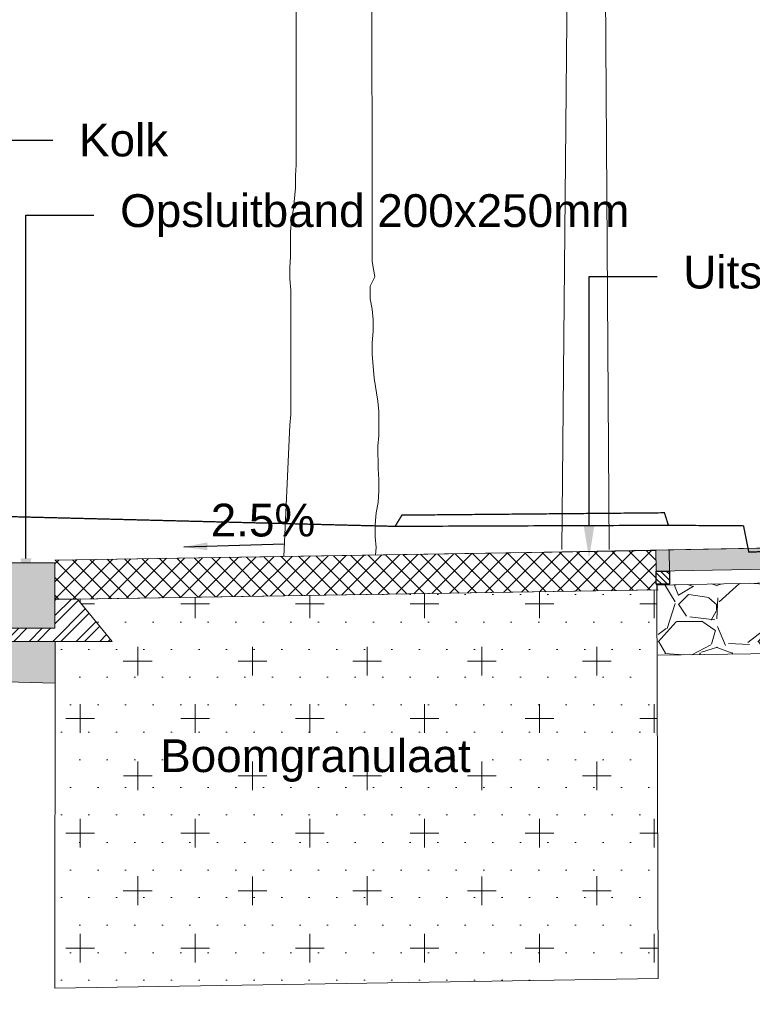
# Model space of a CAD drawing. Header units: metres. Extents: x -1 to 197910, y -70 to 354116.
# Tile 22 of 65: x 104.63 to 107.42, y 9.78 to 13.53. Entities that reach past the tile are written whole.
import ezdxf
from ezdxf import colors
from ezdxf.entities.mleader import LeaderData, LeaderLine
from ezdxf.math import Vec2, Vec3

# ---------------------------------------------------------------- set-up
doc = ezdxf.new("R2010")
doc.units = ezdxf.units.M
doc.set_wipeout_variables(frame=1)
doc.header["$PDMODE"] = 1
doc.linetypes.add('ACAD_ISO02W100', pattern=[15, 12, -3])
doc.layers.add('N-WE-AL-DETAIL-G', color=7, linetype='Continuous', lineweight=9)
doc.layers.add('X-XX-AL-AANKLEDING-T25', color=7, linetype='Continuous', lineweight=25)
doc.layers.add('X-XX-AL-DETAIL-G', color=7, linetype='Continuous')
doc.styles.add('NLCS_ISO', font='arial.ttf')
doc.styles.add('ROMANS', font='romans.shx', dxfattribs={"width": 0.9})
doc.styles.get("Standard").update_dxf_attribs({"font": 'arial.ttf'})
doc.dimstyles.new('1_50', dxfattribs={"dimscale": 0.05, "dimtxt": 1.8, "dimasz": 1.8, "dimexe": 1.8, "dimexo": 0.625, "dimgap": 0.9, "dimtad": 1, "dimlfac": -1, "dimzin": 0, "dimdsep": 46, "dimtxsty": 'ROMANS', "dimcen": 0.9, "dimse1": 1, "dimse2": 1, "dimadec": 0, "dimazin": 0, "dimtfac": 1, "dimtix": 1, "dimtofl": 0, "dimtmove": 2, "dimatfit": 3, "dimfxl": 1, "dimtolj": 1, "dimtzin": 0, "dimarcsym": 0})
doc.dimstyles.new('NLCS_1-50', dxfattribs={"dimscale": 0.05, "dimtxt": 2.5, "dimasz": 2.5, "dimexe": 1.25, "dimexo": 0.625, "dimtad": 1, "dimtxsty": 'Standard', "dimblk": 'OBLIQUE', "dimcen": 0, "dimse1": 1, "dimse2": 1, "dimadec": 0, "dimazin": 0, "dimtfac": 1, "dimtmove": 0, "dimatfit": 3, "dimfxl": 1, "dimarcsym": 0})

# ---------------------------------------------------------------- blocks, each defined once
blk = doc.blocks.new('Boom_zijaanzicht')
at = {"color": 0, "ltscale": 0.05, "flags": 128}
for points in [[(-0.3496592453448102, 0.005623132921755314), (-0.3522413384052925, 0.03431743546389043), (-0.3485603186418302, 0.07440167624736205), (-0.3485169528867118, 0.1217779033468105), (-0.3521212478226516, 0.1655131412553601), (-0.3593732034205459, 0.2056073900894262), (-0.3629774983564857, 0.2493426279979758), (-0.3629374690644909, 0.2930745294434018), (-0.3592564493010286, 0.3331587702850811), (-0.3591763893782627, 0.4206225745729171), (-0.362784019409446, 0.4607134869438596), (-0.3627006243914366, 0.5518216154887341), (-0.3590196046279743, 0.5919058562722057), (-0.3443622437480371, 0.6793563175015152), (-0.3406778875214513, 0.7230848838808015), (-0.336990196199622, 0.7704577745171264), (-0.3369501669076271, 0.8141896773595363), (-0.340554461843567, 0.8579249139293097), (-0.3405144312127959, 0.9016568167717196), (-0.3368334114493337, 0.9417410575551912), (-0.3295080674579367, 0.9818219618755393), (-0.3294647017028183, 1.029198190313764), (-0.3476529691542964, 1.065658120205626), (-0.3366666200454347, 1.123957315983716), (-0.3359961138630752, 2.389876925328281)], [(-0.04768443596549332, 2.120060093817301), (-0.04777116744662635, 1.491897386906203), (-0.04416353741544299, 1.45180647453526), (-0.04420690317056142, 1.40443024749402), (-0.03699164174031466, 1.324248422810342), (-0.02974302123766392, 1.280509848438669), (-0.02613872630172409, 1.236774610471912), (-0.02622545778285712, 1.14202215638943), (-0.02261782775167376, 1.101931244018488), (-0.02265785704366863, 1.058199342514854), (-0.02634221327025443, 1.014470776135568), (-0.02677587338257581, 0.5407085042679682), (-0.02316824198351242, 0.5006175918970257), (0, 0)]]:
    blk.add_lwpolyline(points, dxfattribs=at)
blk = doc.blocks.new('_Oblique')
at = {"color": 0, "linetype": 'ByBlock', "lineweight": -2}
blk.add_line((-0.5, -0.5), (0.5, 0.5), dxfattribs=at)
blk = doc.blocks.new('*D75')
at = {"layer": 'Defpoints', "color": 0, "transparency": 16777216}
for p in [(107.0623663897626, 11.50831054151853), (104.561537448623, 11.40359397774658), (107.0623663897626, 7.557925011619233)]:
    blk.add_point(p, dxfattribs=at)
at = {"layer": 'N-WE-AL-DETAIL-G', "color": 0, "lineweight": -2, "transparency": 16777216}
blk.add_line((104.561537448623, 7.557925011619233), (107.0623663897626, 7.557925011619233), dxfattribs=at)
at = {"layer": 'N-WE-AL-DETAIL-G', "color": 0, "lineweight": -2, "transparency": 16777216, "xscale": 0.125, "yscale": 0.125, "zscale": 0.125, "rotation": 180}
blk.add_blockref('_Oblique', (104.561537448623, 7.557925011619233), dxfattribs=at)
at = {"layer": 'N-WE-AL-DETAIL-G', "color": 0, "lineweight": -2, "transparency": 16777216, "xscale": 0.125, "yscale": 0.125, "zscale": 0.125}
blk.add_blockref('_Oblique', (107.0623663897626, 7.557925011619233), dxfattribs=at)
at = {"layer": 'N-WE-AL-DETAIL-G', "color": 0, "transparency": 16777216, "insert": (105.8119519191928, 7.653806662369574), "char_height": 0.125, "attachment_point": 5}
blk.add_mtext('Parkeerstrook / boom', dxfattribs=at)
blk = doc.blocks.new('*D121')
at = {"layer": 'Defpoints', "color": 0, "transparency": 16777216}
for p in [(109.0609700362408, 11.54554465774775), (107.0623663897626, 11.50831054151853), (109.0609700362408, 7.557925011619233)]:
    blk.add_point(p, dxfattribs=at)
at = {"layer": 'N-WE-AL-DETAIL-G', "color": 0, "lineweight": -2, "transparency": 16777216}
blk.add_line((107.0623663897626, 7.557925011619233), (109.0609700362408, 7.557925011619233), dxfattribs=at)
at = {"layer": 'N-WE-AL-DETAIL-G', "color": 0, "lineweight": -2, "transparency": 16777216, "xscale": 0.125, "yscale": 0.125, "zscale": 0.125, "rotation": 180}
blk.add_blockref('_Oblique', (107.0623663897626, 7.557925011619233), dxfattribs=at)
at = {"layer": 'N-WE-AL-DETAIL-G', "color": 0, "lineweight": -2, "transparency": 16777216, "xscale": 0.125, "yscale": 0.125, "zscale": 0.125}
blk.add_blockref('_Oblique', (109.0609700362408, 7.557925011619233), dxfattribs=at)
at = {"layer": 'N-WE-AL-DETAIL-G', "color": 0, "transparency": 16777216, "insert": (108.0616682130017, 7.669026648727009), "char_height": 0.125, "attachment_point": 5}
blk.add_mtext('Fietspad', dxfattribs=at)
blk = doc.blocks.new('*D80')
at = {"layer": 'Defpoints', "color": 0, "transparency": 16777216}
for p in [(104.7615374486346, 11.47026064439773), (104.5615374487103, 11.39814325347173), (104.7615374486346, 8.057925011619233)]:
    blk.add_point(p, dxfattribs=at)
at = {"layer": 'N-WE-AL-DETAIL-G', "color": 0, "lineweight": -2, "transparency": 16777216}
for p, q in [((104.5615374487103, 8.057925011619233), (104.7615374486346, 8.057925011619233)), ((104.7615374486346, 8.057925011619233), (105.2733041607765, 8.057925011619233))]:
    blk.add_line(p, q, dxfattribs=at)
at = {"layer": 'N-WE-AL-DETAIL-G', "color": 0, "lineweight": -2, "transparency": 16777216, "xscale": 0.125, "yscale": 0.125, "zscale": 0.125, "rotation": 180}
blk.add_blockref('_Oblique', (104.5615374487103, 8.057925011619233), dxfattribs=at)
at = {"layer": 'N-WE-AL-DETAIL-G', "color": 0, "lineweight": -2, "transparency": 16777216, "xscale": 0.125, "yscale": 0.125, "zscale": 0.125}
blk.add_blockref('_Oblique', (104.7615374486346, 8.057925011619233), dxfattribs=at)
at = {"layer": 'N-WE-AL-DETAIL-G', "color": 0, "transparency": 16777216, "insert": (105.0799208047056, 8.164294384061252), "char_height": 0.125, "attachment_point": 5}
blk.add_mtext('0,20', dxfattribs=at)
blk = doc.blocks.new('*D81')
at = {"layer": 'Defpoints', "color": 0, "transparency": 16777216}
for p in [(107.0623663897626, 11.50831054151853), (104.7615374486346, 11.47026064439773), (107.0623663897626, 8.057925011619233)]:
    blk.add_point(p, dxfattribs=at)
at = {"layer": 'N-WE-AL-DETAIL-G', "color": 0, "lineweight": -2, "transparency": 16777216}
blk.add_line((104.7615374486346, 8.057925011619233), (107.0623663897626, 8.057925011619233), dxfattribs=at)
at = {"layer": 'N-WE-AL-DETAIL-G', "color": 0, "lineweight": -2, "transparency": 16777216, "xscale": 0.125, "yscale": 0.125, "zscale": 0.125, "rotation": 180}
blk.add_blockref('_Oblique', (104.7615374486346, 8.057925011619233), dxfattribs=at)
at = {"layer": 'N-WE-AL-DETAIL-G', "color": 0, "lineweight": -2, "transparency": 16777216, "xscale": 0.125, "yscale": 0.125, "zscale": 0.125}
blk.add_blockref('_Oblique', (107.0623663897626, 8.057925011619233), dxfattribs=at)
at = {"layer": 'N-WE-AL-DETAIL-G', "color": 0, "transparency": 16777216, "insert": (105.9119519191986, 8.164294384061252), "char_height": 0.125, "attachment_point": 5}
blk.add_mtext('2,30', dxfattribs=at)
blk = doc.blocks.new('*D82')
at = {"layer": 'Defpoints', "color": 0, "transparency": 16777216}
for p in [(109.0609700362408, 11.54554465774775), (107.0623663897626, 11.50831054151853), (109.0609700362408, 8.057925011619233)]:
    blk.add_point(p, dxfattribs=at)
at = {"layer": 'N-WE-AL-DETAIL-G', "color": 0, "lineweight": -2, "transparency": 16777216}
blk.add_line((107.0623663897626, 8.057925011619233), (109.0609700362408, 8.057925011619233), dxfattribs=at)
at = {"layer": 'N-WE-AL-DETAIL-G', "color": 0, "lineweight": -2, "transparency": 16777216, "xscale": 0.125, "yscale": 0.125, "zscale": 0.125, "rotation": 180}
blk.add_blockref('_Oblique', (107.0623663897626, 8.057925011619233), dxfattribs=at)
at = {"layer": 'N-WE-AL-DETAIL-G', "color": 0, "lineweight": -2, "transparency": 16777216, "xscale": 0.125, "yscale": 0.125, "zscale": 0.125}
blk.add_blockref('_Oblique', (109.0609700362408, 8.057925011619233), dxfattribs=at)
at = {"layer": 'N-WE-AL-DETAIL-G', "color": 0, "transparency": 16777216, "insert": (108.0616682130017, 8.164294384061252), "char_height": 0.125, "attachment_point": 5}
blk.add_mtext('2,00', dxfattribs=at)
blk = doc.blocks.new('Opsluitband_20x25')
at = {"layer": 'N-WE-AL-DETAIL-G'}
h = blk.add_hatch(color=252, dxfattribs=at)
h.dxf.hatch_style = 1
h.paths.add_polyline_path([(0.2000000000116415, -0.25), (0.2000000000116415, 0), (0, 0), (0, -0.25)])
at = {"layer": 'N-WE-AL-DETAIL-G', "linetype": 'Continuous'}
h = blk.add_hatch(dxfattribs=at)
h.set_pattern_fill('STEEL', color=252, scale=0.02, angle=90, style=0)
h.set_pattern_definition([(135, (-16.71000581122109, -10.69827768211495), (-0.04490128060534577, -0.04490128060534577), []), (135, (-16.74175581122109, -10.69827768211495), (-0.04490128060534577, -0.04490128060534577), [])])
h.paths.add_polyline_path([(-0.1475204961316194, -0.3000000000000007), (-0.218317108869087, -0.3000000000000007), (-0.08669083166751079, -0.1385821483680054), (0.0002026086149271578, -0.1385203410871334), (0, -0.25), (0.2000000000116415, -0.25), (0.2000000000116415, -0.1385821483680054), (0.2866908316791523, -0.1385821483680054), (0.4183171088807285, -0.3000000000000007)])
blk.add_lwpolyline([(0.0002026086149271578, -0.1385203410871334), (-0.08669083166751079, -0.1385821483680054), (-0.218317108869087, -0.3000000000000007)])
for points in [[(0.2000000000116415, -0.25), (0.2000000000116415, 0), (0, 0), (0, -0.25)], [(-0.1475204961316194, -0.3000000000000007), (-0.218317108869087, -0.3000000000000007), (-0.08669083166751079, -0.1385821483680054), (0.0002026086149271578, -0.1385203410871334), (0, -0.25), (0.2000000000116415, -0.25), (0.2000000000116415, -0.1385821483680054), (0.2866908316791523, -0.1385821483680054), (0.4183171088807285, -0.3000000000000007)]]:
    blk.add_lwpolyline(points, close=True, dxfattribs=at)
blk = doc.blocks.new('BSS_Beton')
blk.add_wipeout([(-0.02499999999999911, 0), (-0.02499999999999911, -0.05000000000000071), (0.025000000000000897, -0.05000000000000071), (0.025000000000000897, 0)])
at = {"layer": 'N-WE-AL-DETAIL-G', "linetype": 'Continuous'}
h = blk.add_hatch(dxfattribs=at)
h.set_pattern_fill('ANSI31', color=252, scale=0.005, angle=90, style=0)
h.set_pattern_definition([(135, (-13.97601570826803, -11.18742604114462), (-0.01122532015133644, -0.01122532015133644), [])])
h.paths.add_polyline_path([(0.02500000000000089, 0), (0.02500000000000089, -0.05000000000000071), (-0.02499999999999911, -0.05000000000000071), (-0.02499999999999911, 0)])
at = {"layer": 'X-XX-AL-DETAIL-G'}
blk.add_lwpolyline([(0.02500000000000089, 0), (0.02500000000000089, -0.05000000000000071), (-0.02499999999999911, -0.05000000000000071), (-0.02499999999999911, 0)], close=True, dxfattribs=at)

msp = doc.modelspace()

# ---------------------------------------------------------------- hatches: boundary and pattern name
at = {"layer": 'N-WE-AL-DETAIL-G'}
h = msp.add_hatch(color=12, dxfattribs=at)
h.dxf.hatch_style = 1
h.paths.add_polyline_path([(109.0609700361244, 11.54554466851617), (107.0523663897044, 11.50831054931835), (107.0540854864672, 11.42798407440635), (109.0609700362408, 11.46398291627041)])
h = msp.add_hatch(dxfattribs=at)
h.set_pattern_fill('ANSI37', color=252, scale=0.015)
h.set_pattern_definition([(45, (-198160.6294520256, -354748.4137758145), (-0.03367596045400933, 0.03367596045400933), []), (135, (-198160.6294520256, -354748.4137758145), (-0.03367596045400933, -0.03367596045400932), [])])
h.paths.add_polyline_path([(107.0524107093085, 11.50623966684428), (107.0562689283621, 11.35635727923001), (104.7631075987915, 11.32028530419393), (104.7615374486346, 11.47026064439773)])
at = {"layer": 'N-WE-AL-DETAIL-G', "linetype": 'Continuous'}
h = msp.add_hatch(dxfattribs=at)
h.set_pattern_fill('GRAVEL', color=252, scale=0.015, style=0)
h.set_pattern_definition([(228.0127875, (98.41131570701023, 11.443586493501), (-3.048000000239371, -3.428999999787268), [0.051258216, -5.07457254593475]), (184.969741, (98.37702570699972, 11.40548649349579), (4.571999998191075, 0.3810000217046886), [0.08796070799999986, -8.70810733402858]), (132.5104471, (98.28939570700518, 11.39786649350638), (3.810000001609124, -4.190999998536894), [0.062022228, -6.140208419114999]), (267.273689, (98.14080570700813, 11.30261649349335), (0.3810000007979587, 7.619999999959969), [0.08010067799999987, -7.929965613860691]), (292.83365418, (98.13699570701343, 11.22260649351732), (-1.905000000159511, 4.571999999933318), [0.07854505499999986, -7.775971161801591]), (357.2736889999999, (98.16747570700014, 11.15021649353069), (-7.619999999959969, 0.3810000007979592), [0.08010067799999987, -7.929965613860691]), (37.69424047, (98.24748570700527, 11.14640649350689), (-4.952999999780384, -3.810000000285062), [0.105929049, -10.48696729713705]), (72.25532837, (98.3313057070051, 11.21117649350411), (2.667000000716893, 8.381999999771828), [0.100007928, -9.90078849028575]), (121.42956562, (98.36178570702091, 11.30642649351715), (-3.048000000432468, 4.952999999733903), [0.08037195, -7.956831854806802]), (175.2363583, (98.319875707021, 11.37500649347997), (4.190999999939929, -0.3810000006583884), [0.09175699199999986, -4.496090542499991]), (222.3974378, (98.22843570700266, 11.38262649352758), (-4.571999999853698, -4.191000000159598), [0.118661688, -11.74751587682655]), (138.81407483, (98.51799570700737, 11.29880649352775), (-2.666999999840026, 2.286000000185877), [0.04050068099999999, -4.0095848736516]), (171.4692344, (98.48751570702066, 11.32547649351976), (4.953000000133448, -0.7619999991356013), [0.07705229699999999, -7.628195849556]), (225, (98.41131570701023, 11.33690649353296), (-5.329070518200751e-17, -0.3810000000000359), [0.053881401, -0.4849339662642]), (203.19859051, (98.38464570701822, 11.38262649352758), (1.905000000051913, 0.7619999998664), [0.02901619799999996, -2.872593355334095]), (291.80140949, (98.35797570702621, 11.37119649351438), (-0.3810000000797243, 1.142999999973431), [0.041034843, -2.0107129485]), (30.96375653, (98.37321570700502, 11.33309649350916), (1.143000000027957, 0.7619999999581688), [0.06664794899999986, -2.154944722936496]), (161.56505118, (98.43036570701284, 11.36738649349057), (0.7620000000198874, -0.380999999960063), [0.048193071, -1.1566347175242]), (16.389540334, (98.13699570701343, 11.37119649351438), (3.810000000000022, 1.143000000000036), [0.06751320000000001, -6.68382400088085]), (70.34617594, (98.20176570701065, 11.39024649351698), (-1.524000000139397, -4.190999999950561), [0.056639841, -5.607332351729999]), (293.19859051, (98.43036570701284, 11.443586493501), (-0.7619999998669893, 1.905000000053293), [0.05803201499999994, -2.843577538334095]), (343.6104596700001, (98.45322570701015, 11.39024649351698), (-3.810000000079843, 1.142999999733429), [0.06751319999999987, -6.683824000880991]), (339.44395478, (98.13699570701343, 11.13497649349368), (-1.904999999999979, 0.7620000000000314), [0.06510527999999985, -3.190160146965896]), (294.7751406, (98.19795570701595, 11.11211649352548), (-1.90500000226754, 4.190999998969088), [0.05455081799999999, -5.400539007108]), (66.80140949, (98.43417570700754, 11.06258649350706), (0.7619999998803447, 1.905000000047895), [0.05803201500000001, -2.843577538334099]), (17.35402464, (98.45703570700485, 11.11592649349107), (-4.952999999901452, -1.524000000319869), [0.06386741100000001, -6.322856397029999]), (69.44395478, (98.24748570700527, 11.06258649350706), (-0.7620000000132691, -1.904999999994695), [0.03255263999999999, -3.2227127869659]), (101.309932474, (98.41131570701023, 11.06258649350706), (-0.38100000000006, 1.524000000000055), [0.01942719, -1.9232992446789]), (165.963756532, (98.40750570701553, 11.08163649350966), (1.142999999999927, -0.3809999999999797), [0.078545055, -1.49235818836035]), (186.00900596, (98.3313057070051, 11.10068649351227), (3.809999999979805, 0.381000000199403), [0.07279004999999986, -7.206204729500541]), (303.69006753, (98.37321570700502, 11.29880649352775), (-0.3810000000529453, 0.7619999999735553), [0.054948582, -1.318766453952]), (353.15722659, (98.40369570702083, 11.25308649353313), (6.477000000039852, -0.761999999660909), [0.095933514, -9.49740135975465]), (60.9453959, (98.49894570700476, 11.24165649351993), (-1.524000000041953, -2.666999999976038), [0.039226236, -3.883408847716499]), (90, (98.51799570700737, 11.27594649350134), (-0.3809999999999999, 0.3809999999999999), [0.02286, -0.35814]), (120.25643716, (98.3236857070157, 11.11211649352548), (1.523999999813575, -2.667000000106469), [0.052930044, -5.240091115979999]), (48.01278749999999, (98.29701570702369, 11.15783649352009), (3.048000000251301, 3.428999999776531), [0.102516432, -5.023314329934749]), (0, (98.36559570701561, 11.23403649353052), (0.3809999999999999, 0.3809999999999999), [0.09906, -0.28194]), (325.3048465, (98.46465570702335, 11.23403649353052), (3.81000000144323, -2.666999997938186), [0.060241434, -5.963897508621]), (254.0546040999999, (98.51418570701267, 11.19974649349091), (-0.3809999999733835, -1.524000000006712), [0.05547436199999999, -2.7182475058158]), (207.64597536, (98.49894570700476, 11.14640649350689), (-7.239000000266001, -3.809999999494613), [0.09032176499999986, -8.941869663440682]), (175.42607874, (98.41893570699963, 11.10449649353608), (-4.952999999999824, 0.3809999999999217), [0.09555441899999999, -9.459876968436])])
h.paths.add_polyline_path([(107.061537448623, 11.37507663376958), (107.061537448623, 11.10741108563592), (109.4807160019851, 11.14659583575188), (109.4715694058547, 11.3456827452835), (109.3117466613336, 11.34211566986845), (109.3181589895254, 11.33469014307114), (108.9937470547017, 11.33467004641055), (108.9915220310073, 11.41376845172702)])
h = msp.add_hatch(dxfattribs=at)
h.set_pattern_fill('GRAVEL', color=252, scale=0.015, style=0)
h.set_pattern_definition([(228.0127875, (104.8202111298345, 10.91496868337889), (-3.048000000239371, -3.428999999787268), [0.051258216, -5.07457254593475]), (184.969741, (104.785921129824, 10.87686868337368), (4.571999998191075, 0.3810000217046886), [0.08796070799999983, -8.708107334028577]), (132.5104471, (104.6982911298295, 10.86924868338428), (3.810000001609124, -4.190999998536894), [0.062022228, -6.140208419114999]), (267.273689, (104.5497011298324, 10.77399868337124), (0.3810000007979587, 7.619999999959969), [0.08010067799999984, -7.92996561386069]), (292.83365418, (104.5458911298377, 10.69398868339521), (-1.905000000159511, 4.571999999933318), [0.07854505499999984, -7.775971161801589]), (357.2736889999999, (104.5763711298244, 10.62159868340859), (-7.619999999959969, 0.3810000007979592), [0.08010067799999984, -7.92996561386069]), (37.69424047, (104.6563811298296, 10.61778868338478), (-4.952999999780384, -3.810000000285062), [0.105929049, -10.48696729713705]), (72.25532837, (104.7402011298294, 10.68255868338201), (2.667000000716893, 8.381999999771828), [0.100007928, -9.90078849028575]), (121.42956562, (104.7706811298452, 10.77780868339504), (-3.048000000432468, 4.952999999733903), [0.08037195, -7.956831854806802]), (175.2363583, (104.7287711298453, 10.84638868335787), (4.190999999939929, -0.3810000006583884), [0.09175699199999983, -4.49609054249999]), (222.3974378, (104.6373311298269, 10.85400868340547), (-4.571999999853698, -4.191000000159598), [0.118661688, -11.74751587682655]), (138.81407483, (104.9268911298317, 10.77018868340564), (-2.666999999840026, 2.286000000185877), [0.04050068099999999, -4.0095848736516]), (171.4692344, (104.8964111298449, 10.79685868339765), (4.953000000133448, -0.7619999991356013), [0.07705229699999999, -7.628195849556]), (225, (104.8202111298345, 10.80828868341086), (-5.329070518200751e-17, -0.3810000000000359), [0.053881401, -0.4849339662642]), (203.19859051, (104.7935411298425, 10.85400868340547), (1.905000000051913, 0.7619999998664), [0.02901619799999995, -2.872593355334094]), (291.80140949, (104.7668711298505, 10.84257868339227), (-0.3810000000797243, 1.142999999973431), [0.041034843, -2.0107129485]), (30.96375653, (104.7821111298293, 10.80447868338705), (1.143000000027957, 0.7619999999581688), [0.06664794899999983, -2.154944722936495]), (161.56505118, (104.8392611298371, 10.83876868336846), (0.7620000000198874, -0.380999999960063), [0.048193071, -1.1566347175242]), (16.389540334, (104.5458911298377, 10.84257868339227), (3.810000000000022, 1.143000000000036), [0.06751320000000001, -6.68382400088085]), (70.34617594, (104.6106611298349, 10.86162868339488), (-1.524000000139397, -4.190999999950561), [0.056639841, -5.607332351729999]), (293.19859051, (104.8392611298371, 10.91496868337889), (-0.7619999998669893, 1.905000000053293), [0.05803201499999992, -2.843577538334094]), (343.6104596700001, (104.8621211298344, 10.86162868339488), (-3.810000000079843, 1.142999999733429), [0.06751319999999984, -6.683824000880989]), (339.44395478, (104.5458911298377, 10.60635868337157), (-1.904999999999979, 0.7620000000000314), [0.06510527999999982, -3.190160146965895]), (294.7751406, (104.6068511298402, 10.58349868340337), (-1.90500000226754, 4.190999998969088), [0.05455081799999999, -5.400539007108]), (66.80140949, (104.8430711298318, 10.53396868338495), (0.7619999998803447, 1.905000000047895), [0.05803201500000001, -2.843577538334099]), (17.35402464, (104.8659311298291, 10.58730868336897), (-4.952999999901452, -1.524000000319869), [0.06386741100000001, -6.322856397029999]), (69.44395478, (104.6563811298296, 10.53396868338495), (-0.7620000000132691, -1.904999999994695), [0.03255263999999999, -3.2227127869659]), (101.309932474, (104.8202111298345, 10.53396868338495), (-0.38100000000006, 1.524000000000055), [0.01942719, -1.9232992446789]), (165.963756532, (104.8164011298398, 10.55301868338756), (1.142999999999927, -0.3809999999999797), [0.078545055, -1.49235818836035]), (186.00900596, (104.7402011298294, 10.57206868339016), (3.809999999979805, 0.381000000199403), [0.07279004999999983, -7.20620472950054]), (303.69006753, (104.7821111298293, 10.77018868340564), (-0.3810000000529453, 0.7619999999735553), [0.054948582, -1.318766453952]), (353.15722659, (104.8125911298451, 10.72446868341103), (6.477000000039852, -0.761999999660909), [0.095933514, -9.49740135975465]), (60.9453959, (104.9078411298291, 10.71303868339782), (-1.524000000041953, -2.666999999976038), [0.039226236, -3.883408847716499]), (90, (104.9268911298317, 10.74732868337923), (-0.3809999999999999, 0.3809999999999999), [0.02286, -0.35814]), (120.25643716, (104.73258112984, 10.58349868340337), (1.523999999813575, -2.667000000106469), [0.052930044, -5.240091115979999]), (48.01278749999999, (104.705911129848, 10.62921868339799), (3.048000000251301, 3.428999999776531), [0.102516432, -5.023314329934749]), (0, (104.7744911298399, 10.70541868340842), (0.3809999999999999, 0.3809999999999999), [0.09906, -0.28194]), (325.3048465, (104.8735511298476, 10.70541868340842), (3.81000000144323, -2.666999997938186), [0.060241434, -5.963897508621]), (254.0546040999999, (104.923081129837, 10.6711286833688), (-0.3809999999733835, -1.524000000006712), [0.05547436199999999, -2.7182475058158]), (207.64597536, (104.9078411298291, 10.61778868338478), (-7.239000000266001, -3.809999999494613), [0.09032176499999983, -8.941869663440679]), (175.42607874, (104.8278311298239, 10.57587868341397), (-4.952999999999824, 0.3809999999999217), [0.09555441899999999, -9.459876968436])])
h.paths.add_polyline_path([(101.8097280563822, 11.08213232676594), (104.7615374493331, 11.00147751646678), (104.7627856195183, 11.16026064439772), (104.3432203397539, 11.16026064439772), (104.4649815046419, 11.31104086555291), (101.8097280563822, 11.38213232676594), (99.15447460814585, 11.30958056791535), (99.27623577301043, 11.16026064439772), (98.85791866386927, 11.16026064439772), (98.85791866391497, 11.00147751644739)])
h = msp.add_hatch(dxfattribs=at)
h.set_pattern_fill('AGR-BOMENZAND', color=252, scale=0.07, style=0, pattern_type=2)
h.set_pattern_definition([(0, (198348.7409479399, 354759.928806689), (0.035, 0.105), [0, -0.105]), (0, (198348.7409479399, 354759.928806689), (0.21875, 0.21875), [0.109375, -0.3281250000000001]), (90, (198348.7956354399, 354759.874119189), (-0.21875, 0.21875), [0.109375, -0.3281250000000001])])
h.paths.add_polyline_path([(107.056269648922, 11.35633364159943), (107.061537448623, 9.875076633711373), (104.7615374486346, 9.838887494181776), (104.7627856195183, 11.16026064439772), (104.9798545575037, 11.16026064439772), (104.8482282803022, 11.32167849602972)])

# ---------------------------------------------------------------- linework, layer by layer
msp.add_lwpolyline([(107.054085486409, 11.42798406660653), (107.056269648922, 11.35633364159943)])
for p, q in [((106.5598697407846, 11.49918097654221), (109.0609700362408, 11.54554465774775)), ((104.7615374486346, 11.47026064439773), (106.5598697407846, 11.49918097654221)), ((107.055701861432, 11.37495964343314), (108.9915220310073, 11.41376845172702)), ((107.061537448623, 11.10741108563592), (109.4807160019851, 11.14659583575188))]:
    msp.add_line(p, q, dxfattribs=at)
at = {"layer": 'N-WE-AL-DETAIL-G', "flags": 128}
for points in [[(106.8744207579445, 11.51000483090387), (106.841184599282, 16.53637926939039), (106.2874688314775, 16.54073925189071), (106.1010894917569, 16.53812641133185), (106.100454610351, 16.31982789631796), (106.2871719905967, 16.32015077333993), (106.2909188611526, 16.48711970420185), (106.7407195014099, 16.48651441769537), (106.6944209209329, 11.51024705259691)], [(104.7632392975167, 11.3202540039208), (107.0618304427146, 11.35642097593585)]]:
    msp.add_lwpolyline(points, dxfattribs=at)
at = {"layer": 'N-WE-AL-DETAIL-G', "color": 42, "linetype": 'ACAD_ISO02W100', "ltscale": 0.01, "flags": 128}
msp.add_lwpolyline([(110.3580142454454, 11.61020427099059, 0.005, 0.005, 0), (109.2614846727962, 11.60180430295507, 0.005, 0.005, 0), (109.2114846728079, 11.55180430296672, 0.005, 0.005, 0), (107.4066746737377, 11.5007440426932, 0.005, 0.005, 0), (107.3866746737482, 11.60074404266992, 0.005, 0.005, 0), (107.1002576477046, 11.60276941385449, 0.005, 0.005, 0), (107.0851580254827, 11.65043492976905, 0.005, 0.005, 0), (106.0843113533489, 11.64147779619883, 0.005, 0.005, 0), (106.0584189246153, 11.59870418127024, 0.005, 0.005, 0), (101.8097280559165, 11.70600247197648, 0.005, 0.005, 0), (93.25680177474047, 11.79808174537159, 0, 0, 0)], format="xyseb", dxfattribs=at)
at = {"layer": 'N-WE-AL-DETAIL-G', "color": 42, "linetype": 'ACAD_ISO02W100', "ltscale": 0.01, "const_width": 0.005, "flags": 128}
msp.add_lwpolyline([(106.0584189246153, 11.59870418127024), (107.1002576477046, 11.60276941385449)], dxfattribs=at)
at = {"layer": 'N-WE-AL-DETAIL-G'}
msp.add_lwpolyline([(109.0609700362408, 11.54554465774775), (107.0523663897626, 11.50831054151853), (107.054085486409, 11.42798406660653), (109.0609700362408, 11.46398290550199)], close=True, dxfattribs=at)
at = {"layer": 'N-WE-AL-DETAIL-G', "linetype": 'Continuous'}
for points in [[(107.0524107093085, 11.50623966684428), (104.7615374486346, 11.47026064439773)], [(107.0562689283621, 11.35635727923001), (104.7615374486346, 11.32026064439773)], [(104.7615374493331, 11.00147751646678), (101.8097280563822, 11.08213232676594), (98.85791866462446, 11.00147751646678)]]:
    msp.add_lwpolyline(points, dxfattribs=at)
at = {"layer": 'N-WE-AL-DETAIL-G', "color": 252, "linetype": 'Continuous'}
msp.add_lwpolyline([(107.1040793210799, 11.42876923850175), (107.1028501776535, 11.50703183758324)], dxfattribs=at)
at = {"layer": 'N-WE-AL-DETAIL-G', "flags": 128}
msp.add_lwpolyline([(107.056269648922, 11.35633364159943), (107.061537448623, 9.875076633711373), (104.7615374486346, 9.838887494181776), (104.7627856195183, 11.16026064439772), (104.9798545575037, 11.16026064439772), (104.8482282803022, 11.32167849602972)], close=True, dxfattribs=at)

# ---------------------------------------------------------------- block references
at = {"layer": 'N-WE-AL-DETAIL-G', "color": 252, "xscale": -1}
msp.add_blockref('Boom_zijaanzicht', (105.6339832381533, 11.48429110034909), dxfattribs=at)
at = {"layer": 'N-WE-AL-DETAIL-G', "xscale": -1}
msp.add_blockref('Opsluitband_20x25', (104.7615374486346, 11.46026064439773), dxfattribs=at)

# ---------------------------------------------------------------- texts
at = {"layer": 'X-XX-AL-AANKLEDING-T25', "style": 'NLCS_ISO'}
msp.add_text('2.5%%%', height=0.125, dxfattribs=at).set_placement((105.3557572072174, 11.56012850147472))
at = {"layer": 'X-XX-AL-AANKLEDING-T25', "insert": (105.1627792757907, 10.78727424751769), "char_height": 0.125, "width": 1.406589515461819, "attachment_point": 1, "style": 'NLCS_ISO'}
msp.add_mtext('Boomgranulaat', dxfattribs=at)

# ---------------------------------------------------------------- dimensions: what is measured, and where the dimension line sits
at = {"layer": 'N-WE-AL-DETAIL-G'}
for base, p1, p2, text, picture, middle in [((109.0609700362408, 7.557925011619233), (107.0623663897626, 11.50831054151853), (109.0609700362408, 11.54554465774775), 'Fietspad', '*D121', (108.0616682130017, 7.669026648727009)), ((107.0623663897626, 7.557925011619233), (104.561537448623, 11.40359397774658), (107.0623663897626, 11.50831054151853), 'Parkeerstrook / boom', '*D75', (105.8119519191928, 7.653806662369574))]:
    dim = msp.add_linear_dim(base=base, p1=p1, p2=p2, text=text, dimstyle='NLCS_1-50', override={"dimzin": 0}, dxfattribs=at)
    dim.commit()
    dim.dimension.update_dxf_attribs({"geometry": picture, "text_midpoint": middle})
for base, p1, p2, picture, middle in [((109.0609700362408, 8.057925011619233), (107.0623663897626, 11.50831054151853), (109.0609700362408, 11.54554465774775), '*D82', (108.0616682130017, 8.164294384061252)), ((107.0623663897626, 8.057925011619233), (104.7615374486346, 11.47026064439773), (107.0623663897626, 11.50831054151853), '*D81', (105.9119519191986, 8.164294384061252)), ((104.7615374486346, 8.057925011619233), (104.5615374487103, 11.39814325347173), (104.7615374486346, 11.47026064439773), '*D80', (105.0799208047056, 8.164294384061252))]:
    dim = msp.add_linear_dim(base=base, p1=p1, p2=p2, dimstyle='NLCS_1-50', override={"dimzin": 0}, dxfattribs=at)
    dim.commit()
    dim.dimension.update_dxf_attribs({"geometry": picture, "text_midpoint": middle})

# ---------------------------------------------------------------- leaders
msp.add_leader([(105.2526189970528, 11.52023176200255), (105.6349212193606, 11.53152752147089)], dimstyle='1_50', override={"dimtad": 0}, dxfattribs=at)
at = {"layer": 'X-XX-AL-AANKLEDING-T25'}
ml = msp.add_multileader_mtext('Standard', dxfattribs=at)
ml.set_content('Kolk', color=256, style='NLCS_ISO')
ml.set_leader_properties()
ml.build(insert=Vec2(0, 0))
ml.multileader.update_dxf_attribs({"arrow_head_size": 0.125})
ctx = ml.context
ctx.base_point, ctx.char_height, ctx.arrow_head_size, ctx.landing_gap_size, ctx.plane_origin = Vec3(104.7535424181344, 13.07017289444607), 0.125, 0.125, 0.1, Vec3(103.247438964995, 11.14788353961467)
notes = []
notes.append((ctx, [(0, (1, 1, 0), (104.4942353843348, 13.07017289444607), (1, 0), 0.2593070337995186, [(0, [(104.4942353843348, 11.25713450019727)], 0, [])])]))
ctx.mtext.insert, ctx.mtext.flow_direction = Vec3(104.8535424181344, 13.13369608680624), 5
ml = msp.add_multileader_mtext('Standard', dxfattribs=at)
ml.set_content('Opsluitband 200x250mm', color=256, style='NLCS_ISO')
ml.set_leader_properties()
ml.build(insert=Vec2(0, 0))
ml.multileader.update_dxf_attribs({"arrow_head_size": 0.125})
ctx = ml.context
ctx.base_point, ctx.char_height, ctx.arrow_head_size, ctx.landing_gap_size, ctx.plane_origin = Vec3(104.9102518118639, 12.78465361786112), 0.125, 0.125, 0.1, Vec3(103.4041483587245, 11.24233745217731)
notes.append((ctx, [(0, (1, 1, 0), (104.6509447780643, 12.78465361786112), (1, 0), 0.2593070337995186, [(0, [(104.6509447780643, 11.35158841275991)], 0, [])])]))
ctx.mtext.insert, ctx.mtext.flow_direction = Vec3(105.0102518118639, 12.86450525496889), 5
ml = msp.add_multileader_mtext('Standard', dxfattribs=at)
ml.set_content('Uitstapstrook', color=256, style='NLCS_ISO')
ml.set_leader_properties()
ml.build(insert=Vec2(0, 0))
ml.multileader.update_dxf_attribs({"arrow_head_size": 0.125})
ctx = ml.context
ctx.base_point, ctx.char_height, ctx.arrow_head_size, ctx.landing_gap_size, ctx.plane_origin = Vec3(107.0570396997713, 12.55048870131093), 0.125, 0.125, 0.1, Vec3(105.5509362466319, 11.10224152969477)
notes.append((ctx, [(0, (1, 1, 0), (106.7977326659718, 12.55048870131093), (1, 0), 0.2593070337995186, [(0, [(106.7977326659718, 11.47736170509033)], 0, [])])]))
ctx.mtext.insert, ctx.mtext.flow_direction = Vec3(107.1570396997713, 12.6303403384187), 5
for ctx, leaders in notes:
    for number, flags, end, landing, length, lines in leaders:
        leader = LeaderData()
        leader.index, (leader.has_last_leader_line, leader.has_dogleg_vector, leader.attachment_direction) = number, flags
        leader.last_leader_point, leader.dogleg_vector, leader.dogleg_length = Vec3(end), Vec3(landing), length
        for number, points, colour, breaks in lines:
            line = LeaderLine()
            line.index, line.vertices, line.color, line.breaks = number, Vec3.list(points), colors.encode_raw_color(colour), breaks
            leader.lines.append(line)
        ctx.leaders.append(leader)

# ---------------------------------------------------------------- next in the draw order: block references
msp.add_blockref('BSS_Beton', (107.0790824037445, 11.42837665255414))

doc.saveas('drawing.dxf')
